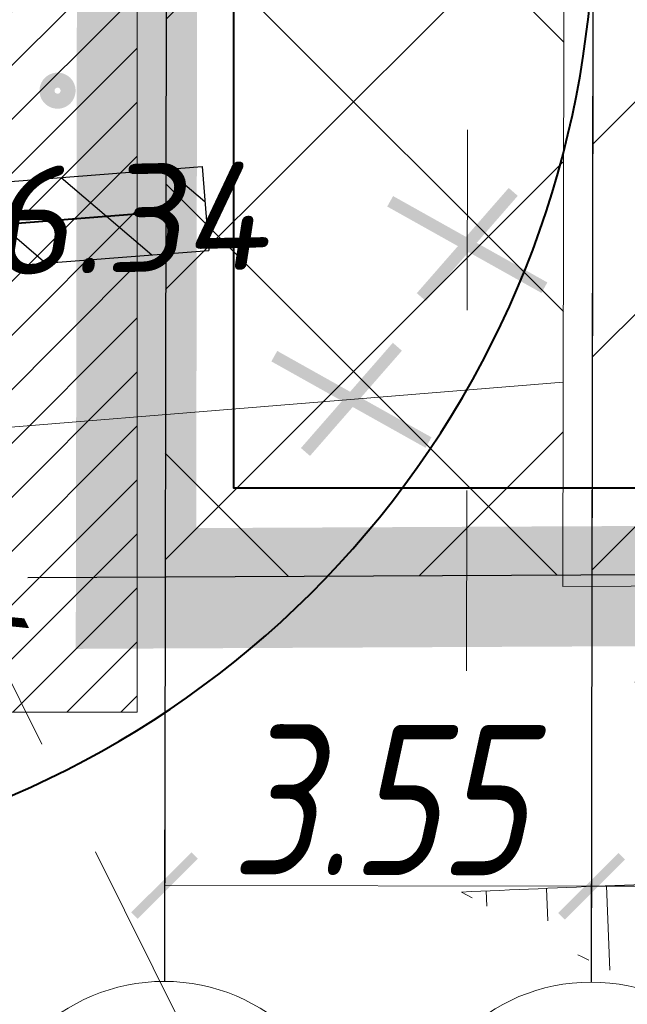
# Model space of a CAD drawing. Header units: millimetres. Extents: x 528565 to 529698, y -48331 to -46821.
# Tile 20 of 53: x 528978.09 to 528983.14, y -47343.56 to -47335.37. Entities that reach past the tile are written whole.
import ezdxf
from ezdxf.enums import TextEntityAlignment as Align

# ---------------------------------------------------------------- set-up
doc = ezdxf.new("R2010")
doc.units = ezdxf.units.MM
for name, pattern in [('LU024', [3, 1.5, -1.5]), ('LU197', [9, 8, -1]), ('LUTT007', [1, 0, -1])]:
    doc.linetypes.add(name, pattern=pattern)
doc.layers.get('Defpoints').update_dxf_attribs({"color": 140})
for name, color, linetype, lineweight in [('!ПОС_траншея', 42, 'Continuous', 40), ('02 План', 7, 'Continuous', 25), ('_ПР_КЛ_10', 10, 'ОПС_W2', 30), ('ELEKTROSET_', 6, 'LU1191', 9), ('KANALIZACIA', 1, 'LU197', 13), ('OTMETKI', 7, 'Continuous', 13), ('TOPOGRAFIA', 7, 'Continuous', 13), ('ГП ГП', 10, 'ОПС_W2', 30), ('ГП Размеры', 10, 'ОПС_W2', 30), ('Пожарка', 1, 'Continuous', 40), ('электрика', 1, 'Continuous', 40), ('ЭС', 1, 'Continuous', 60)]:
    doc.layers.add(name, color=color, linetype=linetype, lineweight=lineweight)
doc.layers.add('ГП ОСИ', color=7, linetype='Continuous')
doc.layers.add('ГП СЕТИ', color=7, linetype='Continuous')
doc.styles.add('ESKD1', font='txt', dxfattribs={"width": 1.2, "oblique": 14.99430549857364})
doc.styles.add('SIMPLEX_K', font='txt')
doc.styles.add('Standard_k', font='simplex.shx', dxfattribs={"oblique": 10})
doc.styles.add('Мой', font='isocpeui.ttf', dxfattribs={"width": 0.8, "height": 1.25})
doc.styles.add('ОПС', font='arial.ttf')
doc.styles.add('тип1', font='txt.shx')
doc.linetypes.add('LU1191', pattern='A,1,-2,0.29,[131,ltypeshp01.shx,S=1.3,R=180,X=0.9229999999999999,Y=0.65],0.29,[131,ltypeshp01.shx,S=1.3,R=180,X=1.3,Y=0.65],5,[131,ltypeshp01.shx,S=1.3,R=0,X=-1.3,Y=-0.65],0.58,[131,ltypeshp01.shx,S=1.3,R=0,X=-1.3,Y=-0.65],-2,3', length=14.16)
doc.linetypes.add('LU1193', pattern='A,1,-2,[131,ltypeshp01.shx,S=1.3,R=180,X=1.3,Y=0.65],6,[131,ltypeshp01.shx,S=1.3,R=0,X=-1.3,Y=-0.65],-2,3', length=14)
doc.linetypes.add('ОПС_W2', pattern='A,10,-0.5,["W2",ОПС,S=1,R=0,X=0,Y=-0.5],-2.5', length=13)
doc.linetypes.add('пути', pattern='A,3.81,[130,ltypeshp.shx,S=6.35,R=0,X=0,Y=0],3.81', length=7.62)
doc.linetypes.add('связь', pattern='A,2.5,-1.5,["/",тип1,S=-1,R=0,X=0,Y=0.5],-1.5,2.5', length=8)
doc.dimstyles.new('мой', dxfattribs={"dimtxt": 1.25, "dimasz": 0.5, "dimexe": 0.18, "dimexo": 0.0625, "dimgap": 0.09, "dimtad": 1, "dimzin": 0, "dimdsep": 46, "dimtxsty": 'Мой', "dimblk": 'ARCHTICK', "dimcen": 0.09, "dimclrd": 5, "dimclre": 5, "dimclrt": 5, "dimadec": 0, "dimazin": 0, "dimtfac": 1, "dimtofl": 0, "dimtmove": 1, "dimatfit": 3, "dimfxl": 0, "dimtolj": 1, "dimtzin": 0, "dimlwd": 15, "dimlwe": 15, "dimarcsym": 0})

# ---------------------------------------------------------------- blocks, each defined once
blk = doc.blocks.new('*U47')
at = {"lineweight": 30}
h = blk.add_hatch(dxfattribs=at)
h.set_pattern_fill('ANSI31', color=6, scale=4.999999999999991, angle=308.1633310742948, style=0)
h.set_pattern_definition([(353.1633310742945, (-0.3089526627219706, 0.3931262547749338), (0.074399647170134, 0.6205559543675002), [])])
h.paths.add_polyline_path([(0.216266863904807, -0.2751883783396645), (-8.432510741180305, -7.072146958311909), (-8.865044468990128, -6.52177020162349), (-0.2162668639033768, 0.2751883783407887)])
at = {"color": 6, "lineweight": 30}
for p, q in [((-0.2162668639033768, 0.2751883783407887), (-8.865044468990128, -6.52177020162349)), ((0.216266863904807, -0.2751883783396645), (-8.432510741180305, -7.072146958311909)), ((-8.432510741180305, -7.072146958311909), (-8.865044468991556, -6.52177020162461))]:
    blk.add_line(p, q, dxfattribs=at)
blk = doc.blocks.new('Pk_blok')
at = {"color": 0, "linetype": 'Continuous', "lineweight": 13, "const_width": 0.25}
blk.add_lwpolyline([(-0.175, 0, 1), (0.175, 0, 1)], format="xyb", close=True, dxfattribs=at)
blk = doc.blocks.new('OSI_ZDAN')
at = {"layer": '_ПР_КЛ_10', "color": 0, "linetype": 'Continuous', "lineweight": 0}
blk.add_circle((0, 0), 3.2, dxfattribs=at)
at = {"layer": '_ПР_КЛ_10', "color": 0, "linetype": 'Continuous', "lineweight": 0, "style": 'ESKD1', "oblique": 14.99430549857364, "width": 1.2}
blk.add_attdef('NAME', text='', height=2.6, dxfattribs=at).set_placement((-0.3, 0), align=Align.MIDDLE_CENTER)
blk = doc.blocks.new('_ArchTick')
at = {"color": 0, "linetype": 'ByBlock', "const_width": 0.15}
blk.add_lwpolyline([(-0.5, -0.5), (0.5, 0.5)], dxfattribs=at)
blk = doc.blocks.new('*D145')
at = {"layer": 'Defpoints', "color": 0, "linetype": 'ByBlock', "transparency": 16777216}
for p in [(43.88608315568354, 12.52204050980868), (49.88610046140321, 12.52702936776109), (49.88691582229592, 11.54640824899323)]:
    blk.add_point(p, dxfattribs=at)
at = {"layer": 'ГП Размеры', "color": 5, "linetype": 'Continuous', "lineweight": 15, "transparency": 16777216}
for p, q in [((43.88613512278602, 12.45954053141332), (43.88704818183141, 11.36141945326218)), ((49.8861524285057, 12.46452938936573), (49.88706548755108, 11.3664083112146)), ((43.88689851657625, 11.54141939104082), (49.88691582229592, 11.54640824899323))]:
    blk.add_line(p, q, dxfattribs=at)
at = {"layer": 'ГП Размеры', "color": 5, "linetype": 'ByBlock', "lineweight": 15, "transparency": 16777216, "xscale": 0.5, "yscale": 0.5, "zscale": 0.5}
for p, rotation in [((43.88689851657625, 11.54141939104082), 180.0476399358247), ((49.88691582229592, 11.54640824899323), 0.04763993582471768)]:
    blk.add_blockref('_ArchTick', p, dxfattribs=dict(at, rotation=rotation))
at = {"layer": 'ГП Размеры', "color": 5, "linetype": 'ByBlock', "lineweight": 0, "transparency": 16777216, "insert": (46.50956069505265, 12.25860031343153), "char_height": 1.25, "attachment_point": 5, "rotation": 0.047639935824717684, "style": 'Мой'}
blk.add_mtext('\\A1;6.00', dxfattribs=at)
blk = doc.blocks.new('*D146')
at = {"layer": 'Defpoints', "color": 0, "linetype": 'ByBlock', "transparency": 16777216}
for p in [(40.33642116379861, 12.72272284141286), (43.88641597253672, 12.71665177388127), (40.33441215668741, 11.54797642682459)]:
    blk.add_point(p, dxfattribs=at)
at = {"layer": 'ГП Размеры', "color": 5, "linetype": 'Continuous', "lineweight": 15, "transparency": 16777216}
for p, q in [((40.33631427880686, 12.66022293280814), (40.33410432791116, 11.36797669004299)), ((43.88630908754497, 12.65415186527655), (43.88409913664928, 11.3619056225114)), ((43.88440696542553, 11.541905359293), (40.33441215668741, 11.54797642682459))]:
    blk.add_line(p, q, dxfattribs=at)
at = {"layer": 'ГП Размеры', "color": 5, "linetype": 'ByBlock', "lineweight": 15, "transparency": 16777216, "xscale": 0.5, "yscale": 0.5, "zscale": 0.5}
for p, rotation in [((40.33441215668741, 11.54797642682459), 179.9020150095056), ((43.88440696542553, 11.541905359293), 359.9020150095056)]:
    blk.add_blockref('_ArchTick', p, dxfattribs=dict(at, rotation=rotation))
at = {"layer": 'ГП Размеры', "color": 5, "linetype": 'ByBlock', "lineweight": 0, "transparency": 16777216, "insert": (42.11063232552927, 12.2599398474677), "char_height": 1.25, "attachment_point": 5, "rotation": 359.9020150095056, "style": 'Мой'}
blk.add_mtext('\\A1;3.55', dxfattribs=at)
blk = doc.blocks.new('A$Cc5acb128')
at = {"layer": 'ГП ГП', "linetype": 'ByBlock', "lineweight": 0, "true_color": 0x22346e}
h = blk.add_hatch(dxfattribs=at)
h.set_pattern_fill('ANSI31', color=159, scale=0.1)
h.set_pattern_definition([(45, (0, 0), (-0.2245064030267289, 0.2245064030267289), [])])
edge = h.paths.add_edge_path()
edge.add_line((-3.323619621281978, -16.61886647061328), (-15.3225492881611, -16.62101779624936))
edge.add_line((-15.3225492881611, -16.62101779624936), (-15.32468995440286, -27.39209695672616))
edge.add_line((-15.32468995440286, -27.39209695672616), (-13.02632676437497, -27.39209695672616))
edge.add_line((-13.02632676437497, -27.39209695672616), (-13.02632676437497, -31.89209695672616))
edge.add_line((-13.02632676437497, -31.89209695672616), (-16.52632676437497, -31.89209695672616))
edge.add_line((-16.52632676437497, -31.89209695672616), (-16.52632676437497, -34.74006916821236))
edge.add_line((-16.52632676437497, -34.74006916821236), (-16.02674329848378, -34.73998106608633))
edge.add_arc((-16.0262142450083, -37.73998101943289), 2.999999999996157, -0.007437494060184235, 90.01010417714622, ccw=False)
edge.add_line((-13.02621427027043, -37.74037044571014), (-13.02632676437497, -38.60698457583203))
edge.add_arc((-18.02632676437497, -38.60698457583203), 5, -89.95142051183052, 0, ccw=False)
edge.add_line((-18.02208740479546, -43.60698277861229), (-4.525576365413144, -43.61716645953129))
edge.add_arc((-4.526326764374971, -38.6171665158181), 5.000000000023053, 180.0000000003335, 270.008598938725, ccw=False)
edge.add_line((-9.526326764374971, -38.6171665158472), (-9.526212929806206, -37.73791728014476))
edge.add_arc((-6.526212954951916, -37.73830568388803), 2.999999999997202, 90.01010417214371, 179.9925820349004, ccw=False)
edge.add_line((-6.526742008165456, -34.73830573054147), (-3.327220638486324, -34.73791784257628))
edge.add_line((-3.327220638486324, -34.73791784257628), (-3.323619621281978, -16.61886647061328))
at = {"layer": 'ГП ГП', "linetype": 'ByBlock', "lineweight": 0, "flags": 128}
blk.add_lwpolyline([(-3.323619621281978, -16.61886647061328), (-15.3225492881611, -16.62101779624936), (-15.32468995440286, -27.39209695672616), (-13.02632676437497, -27.39209695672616), (-13.02632676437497, -31.89209695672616), (-16.52632676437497, -31.89209695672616), (-16.52632676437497, -34.74006916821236), (-16.02674329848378, -34.73998106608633, -0.4143032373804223), (-13.02621427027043, -37.74037044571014), (-13.02632676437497, -38.60698457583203, -0.4139652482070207), (-18.02208740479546, -43.60698277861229), (-4.525576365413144, -43.61716645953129, -0.4142575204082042), (-9.526326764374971, -38.6171665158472), (-9.526212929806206, -37.73791728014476, -0.4141239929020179), (-6.526742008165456, -34.73830573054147), (-3.327220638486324, -34.73791784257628)], format="xyb", close=True, dxfattribs=at)
at = {"layer": 'ГП СЕТИ', "linetype": 'ByBlock', "lineweight": 0}
blk.add_lwpolyline([(-3.323619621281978, -16.61886647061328), (-15.3225492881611, -16.62101779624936), (-15.32468995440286, -27.39209695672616), (-13.02632676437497, -27.39209695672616), (-13.02632676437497, -31.89209695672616), (-16.52632676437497, -31.89209695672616), (-16.52632676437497, -34.74006916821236), (-16.02674329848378, -34.73998106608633, -0.4143032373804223), (-13.02621427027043, -37.74037044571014), (-13.02632676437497, -38.60698457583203, -0.4139652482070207), (-18.02208740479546, -43.60698277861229), (-4.525576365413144, -43.61716645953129, -0.4142575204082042), (-9.526326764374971, -38.6171665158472), (-9.526212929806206, -37.73791728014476, -0.4141239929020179), (-6.526742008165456, -34.73830573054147), (-3.327220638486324, -34.73791784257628)], format="xyb", close=True, dxfattribs=at)
blk = doc.blocks.new('A$C3b05a69d')
at = {"layer": 'Пожарка', "linetype": 'связь'}
blk.add_lwpolyline([(57.81739222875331, 8.263056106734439), (57.81739222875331, -4.591998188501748), (68.20889209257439, -4.591998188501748), (68.20588076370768, -2.579475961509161)], dxfattribs=at)
blk = doc.blocks.new('A$C7B8D562C')
h = blk.add_hatch()
h.set_pattern_fill('ANSI37', color=5, scale=0.5)
h.set_pattern_definition([(45, (0, 0), (-1.122532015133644, 1.122532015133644), []), (135, (0, 0), (-1.122532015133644, -1.122532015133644), [])])
h.paths.add_polyline_path([(42.87604725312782, 31.11884448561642), (40.36786101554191, 31.10685548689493), (40.35140835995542, 21.48633293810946), (42.19691430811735, 20.81187817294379), (42.8589030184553, 21.09392811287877)])
h.paths.add_polyline_path([(43.6760567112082, 31.11913691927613, -0.4142135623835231), (43.58870562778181, 31.20678728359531), (42.87619973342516, 31.20800578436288), (42.87604725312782, 31.11884448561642), (43.67606275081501, 31.12266851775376), (43.67620635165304, 31.20663764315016), (43.58870562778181, 31.20678728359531, 0.4142135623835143), (43.6760567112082, 31.11913691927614), (43.67606275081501, 31.12266851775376), (42.87604725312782, 31.11884448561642), (42.8589030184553, 21.09392811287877), (42.84962928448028, 15.67120675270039), (43.64974974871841, 15.73640891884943)])
h.paths.add_polyline_path([(42.85800748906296, 20.57027643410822), (40.35140835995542, 21.48633293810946), (40.34111395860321, 15.46678674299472), (42.84962928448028, 15.67120675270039)])
h.paths.add_polyline_path([(41.25465545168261, 19.65951104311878, -1), (41.42962045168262, 19.66309504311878, -1)], flags=16)
h.paths.add_polyline_path([(42.84962928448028, 15.67120675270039), (40.34111395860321, 15.46678674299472), (40.33880571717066, 14.11706610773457), (42.84699195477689, 14.12905510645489)])
h.paths.add_polyline_path([(43.64974974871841, 15.73640891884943), (42.84962928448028, 15.67120675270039), (42.84699195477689, 14.1290551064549), (43.64700745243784, 14.1328791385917)])
h.paths.add_polyline_path([(37.05643591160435, 19.80431048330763), (41.83567665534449, 19.82284435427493), (42.04602247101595, 21.17744944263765), (37.26678172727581, 21.15891557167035)], flags=9)
h.paths.add_polyline_path([(37.46629878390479, 16.411843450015), (42.24553952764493, 16.43037732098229), (42.45588534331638, 17.78498240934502), (37.67664459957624, 17.76644853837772)], flags=9)
at = {"layer": 'ГП ГП', "linetype": 'ByBlock', "lineweight": 20}
h = blk.add_hatch(dxfattribs=at)
h.set_pattern_fill('ANSI31', color=5, scale=10)
h.set_pattern_definition([(45, (-213706.5664850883, -189752.2721267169), (-0.8838834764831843, 0.8838834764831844), [])])
h.paths.add_polyline_path([(49.89242057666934, 16.22265232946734), (49.9180273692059, 31.19596311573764), (43.91789522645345, 31.123824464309), (43.88867470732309, 14.03742390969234), (49.88873252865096, 14.06610387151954)])
at = {"layer": '_ПР_КЛ_10', "linetype": 'ByBlock', "lineweight": 0, "const_width": 0.1, "flags": 128}
for points in [[(43.23387071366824, 17.31916555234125), (42.46952708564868, 16.44361989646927)], [(42.21035355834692, 17.24073671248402), (43.49304424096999, 16.5220487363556)], [(42.27037322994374, 16.03063240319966), (41.50602960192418, 15.15508674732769)], [(41.24685607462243, 15.95220356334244), (42.5295467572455, 15.23351558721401)]]:
    blk.add_lwpolyline(points, dxfattribs=at)
at = {"layer": 'ELEKTROSET_', "flags": 128}
blk.add_lwpolyline([(8.016607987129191, 7.126805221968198), (42.80251183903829, 6.85531070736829, 0.3597034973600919), (57.24494816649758, 17.96508080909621), (57.28804194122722, 28.74507824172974), (56.53590461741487, 61.27555187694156), (56.68571543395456, 111.9720983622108), (56.58426590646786, 152.7959929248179), (56.30012339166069, 156.1553225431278), (73.83854515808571, 156.5145812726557)], format="xyb", dxfattribs=at)
at = {"layer": 'ELEKTROSET_', "linetype": 'LU1193', "flags": 128}
blk.add_lwpolyline([(14.30223000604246, 14.6397980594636), (14.25185618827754, 13.34076173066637), (43.64974974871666, 15.73640891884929)], dxfattribs=at)
at = {"layer": 'KANALIZACIA'}
blk.add_line((31.73573597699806, 27.94035318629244), (43.81564220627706, 3.683484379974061), dxfattribs=at)
at = {"layer": 'TOPOGRAFIA'}
for p, q in [((43.00952270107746, 11.50254431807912), (43.01509499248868, 11.37564875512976)), ((43.50905281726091, 11.52432937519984), (43.52058561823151, 11.25468279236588)), ((44.00860725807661, 11.54554479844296), (44.03786385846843, 10.84273102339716))]:
    blk.add_line(p, q, dxfattribs=at)
at = {"layer": 'TOPOGRAFIA', "linetype": 'LU024', "flags": 128}
blk.add_lwpolyline([(43.70379876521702, 32.0065994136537), (42.87756787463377, 32.00801240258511), (42.84545856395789, 13.23242046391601), (49.89098385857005, 13.26609770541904)], dxfattribs=at)
at = {"layer": 'TOPOGRAFIA', "linetype": 'Continuous', "flags": 128}
blk.add_lwpolyline([(49.9180273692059, 31.19596311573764), (43.67620635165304, 31.20663764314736), (43.64684223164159, 14.03626796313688), (49.88873252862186, 14.06610387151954)], close=True, dxfattribs=at)
at = {"layer": 'TOPOGRAFIA', "linetype": 'Continuous'}
blk.add_open_spline([(49.89214238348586, 11.86885000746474), (49.7140646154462, 11.84589465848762), (48.21002975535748, 11.66722696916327), (45.83752127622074, 11.62692633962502), (43.65360312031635, 11.53087609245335), (42.80445216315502, 11.49352983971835)], degree=3, knots=[2.604102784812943, 2.604102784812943, 2.604102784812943, 2.604102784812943, 3.14323046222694, 7.152774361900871, 9.703562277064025, 9.703562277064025, 9.703562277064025, 9.703562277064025], dxfattribs=at)
at = {"layer": 'TOPOGRAFIA', "linetype": 'LUTT007', "lineweight": 20}
blk.add_open_spline([(42.80445216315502, 11.49352983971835), (43.46886602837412, 11.12105218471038), (44.71644864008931, 10.42164377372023), (47.14159475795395, 10.13291798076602), (48.93506943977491, 10.16024492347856), (49.89329758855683, 10.47560623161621)], degree=3, knots=[0, 0, 0, 0, 2.25557942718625, 4.235344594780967, 7.307954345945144, 7.307954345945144, 7.307954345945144, 7.307954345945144], dxfattribs=at)
at = {"layer": 'ГП ГП', "color": 0, "linetype": 'Continuous', "const_width": 1, "flags": 128}
blk.add_lwpolyline([(49.91472387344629, 29.2642776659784), (49.9180273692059, 31.19596311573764), (40.12621154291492, 31.21270871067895), (40.0968080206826, 14.01929898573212), (49.88873252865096, 14.06610387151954), (49.89242057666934, 16.22265232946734)], dxfattribs=at)
at = {"layer": 'ГП ОСИ', "color": 5, "linetype": 'Continuous', "lineweight": 30, "ltscale": 0.4807692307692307}
for p, q in [((40.36949395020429, 32.06169737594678), (40.33304796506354, 10.75027928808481)), ((43.91944296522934, 32.02884892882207), (43.88304277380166, 10.74420822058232)), ((39.19705524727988, 14.11160860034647), (54.78486000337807, 14.18611748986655))]:
    blk.add_line(p, q, dxfattribs=at)
at = {"layer": 'ГП ОСИ', "color": 5, "linetype": 'Continuous', "lineweight": 0, "ltscale": 0.4807692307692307}
for p, q in [((43.91944296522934, 32.02884892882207), (43.88304277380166, 10.74420822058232)), ((40.36234280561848, 27.88013853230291), (40.33304796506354, 10.75027928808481))]:
    blk.add_line(p, q, dxfattribs=at)
at = {"layer": 'OTMETKI', "linetype": 'Continuous', "xscale": 0.50000486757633, "yscale": 0.50000486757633, "zscale": 0.50000486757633, "rotation": 1.173488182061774}
for p in [(39.44444483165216, 18.16110980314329), (43.64684223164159, 14.03626796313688)]:
    blk.add_blockref('Pk_blok', p, dxfattribs=at)
at = {"layer": 'ГП ОСИ', "color": 5, "linetype": 'Continuous', "lineweight": 30, "ltscale": 0.4807692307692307, "xscale": 0.4807692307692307, "yscale": 0.4807692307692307, "zscale": 0.4807692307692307}
blk.add_blockref('OSI_ZDAN', (40.33041694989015, 9.211819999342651), dxfattribs=at).add_auto_attribs({'NAME': 'Г'})
at = {"layer": 'ГП ОСИ', "color": 5, "linetype": 'ByBlock', "lineweight": 0, "xscale": 0.4807692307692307, "yscale": 0.4807692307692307, "zscale": 0.4807692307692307}
blk.add_blockref('OSI_ZDAN', (43.88041175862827, 9.205748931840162), dxfattribs=at).add_auto_attribs({'NAME': 'Б'})
at = {"layer": 'KANALIZACIA', "linetype": 'Continuous', "lineweight": 13, "style": 'SIMPLEX_K'}
blk.add_text('К', height=0.700006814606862, rotation=296.4732772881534, dxfattribs=at).set_placement((38.78534814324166, 13.75279312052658), align=Align.MIDDLE)
at = {"layer": 'OTMETKI', "style": 'Standard_k', "oblique": 10}
blk.add_text('166.34', height=0.9000087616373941, rotation=1.173488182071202, dxfattribs=at).set_placement((37.70869193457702, 17.50237332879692), align=Align.TOP_LEFT)
at = {"layer": 'ГП Размеры', "linetype": 'ByBlock', "lineweight": 0}
for base, p1, p2, angle, picture, middle in [((40.33441215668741, 11.54797642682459), (43.88641597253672, 12.71665177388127), (40.3364211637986, 12.72272284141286), 179.90201500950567, '*D146', (42.10940956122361, 11.54494089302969)), ((49.88691582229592, 11.54640824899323), (43.88608315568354, 12.52204050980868), (49.8861004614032, 12.52702936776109), 0.0476399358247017, '*D145', (46.51015519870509, 11.54360056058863))]:
    dim = blk.add_linear_dim(base=base, p1=p1, p2=p2, angle=angle, dimstyle='мой', dxfattribs=at)
    dim.commit()
    dim.dimension.update_dxf_attribs({"geometry": picture, "text_midpoint": middle, "dimtype": 161})

msp = doc.modelspace()

# ---------------------------------------------------------------- linework, layer by layer
at = {"layer": '!ПОС_траншея', "color": 3}
msp.add_arc((528974.8653320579, -47334.47236371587), 8, 170.6850195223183, 41.72197018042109, dxfattribs=at)
at = {"layer": '!ПОС_траншея', "color": 3, "linetype": 'пути', "lineweight": 25, "ltscale": 0.08}
msp.add_arc((528974.8801401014, -47334.46536130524), 15.40712148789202, 163.5059948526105, 16.70266130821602, dxfattribs=at)
msp.add_lwpolyline([(528982.8790390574, -47322.09164402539), (528982.8479432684, -47340.27458955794)])
at = {"layer": 'электрика'}
msp.add_line((528968.6667842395, -47337.7847166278), (528979.3035964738, -47336.96589986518), dxfattribs=at)

# ---------------------------------------------------------------- block references
at = {"color": 1, "xscale": 0.5, "yscale": 0.5, "zscale": 0.5}
msp.add_blockref('A$C3b05a69d', (528950.9585734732, -47336.96897956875), dxfattribs=at)
at = {"color": 1}
msp.add_blockref('A$Cc5acb128', (528982.3931110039, -47306.39261967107), dxfattribs=at)
at = {"layer": '02 План'}
msp.add_blockref('A$C7B8D562C', (528938.9595960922, -47354.12049295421), dxfattribs=at)
at = {"layer": 'ЭС', "color": 5, "rotation": 146.238589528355}
msp.add_blockref('*U47', (528968.6667842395, -47337.7847166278), dxfattribs=at)

doc.saveas('drawing.dxf')
